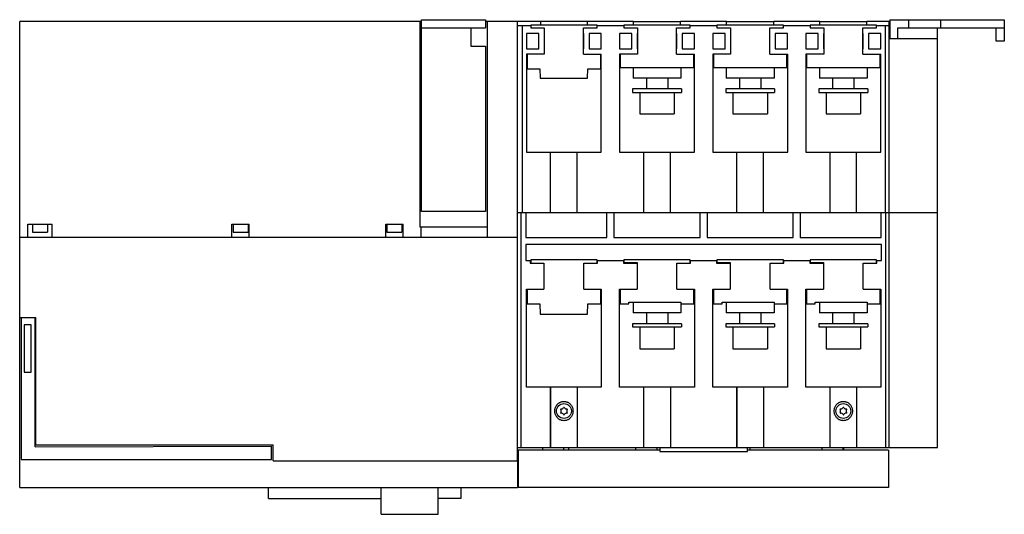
# Model space of a CAD drawing. Header units: millimetres. Extents: x 50 to 420, y 239 to 425.
import ezdxf

# ---------------------------------------------------------------- set-up
doc = ezdxf.new("R2010")
doc.units = ezdxf.units.MM
doc.header["$LTSCALE"] = 43.117789
doc.layers.add('00_COMPONENTS_2', color=7, linetype='CONTINUOUS')

msp = doc.modelspace()

# ---------------------------------------------------------------- linework, layer by layer
at = {"layer": '00_COMPONENTS_2', "color": 7, "linetype": 'Continuous'}
for p, q in [((49.66, 249.55), (49.66, 424.55)), ((200.66, 424.55), (49.66, 424.55)), ((200.04, 424.55), (200.04, 347.4)), ((200.66, 353.25), (200.66, 425.25)), ((200.66, 425.25), (224.66, 425.25)), ((200.66, 422.25), (224.66, 422.25)), ((219.16, 422.25), (219.16, 415.25)), ((224.66, 425.25), (224.66, 422.25)), ((225.27, 424.55), (224.66, 424.55)), ((225.27, 424.55), (225.27, 347.4)), ((225.33, 424.55), (225.33, 343.5)), ((245.31, 424.55), (225.33, 424.55)), ((236.66, 424.55), (236.66, 259.55)), ((236.66, 423.05), (241.69, 423.05)), ((238.46, 423.05), (238.46, 352.8)), ((241.69, 423.25), (241.69, 422.25)), ((266.64, 423.25), (241.69, 423.25)), ((241.69, 422.25), (246.71, 422.25)), ((245.31, 424.6), (245.31, 423.24)), ((263.01, 424.6), (245.31, 424.6)), ((246.71, 422.25), (246.71, 412.25)), ((261.51, 412.25), (261.51, 422.25)), ((261.51, 422.25), (266.64, 422.25)), ((263.01, 423.24), (263.01, 424.6)), ((280.31, 424.55), (263.01, 424.55)), ((266.64, 422.25), (266.64, 423.25)), ((266.64, 423.05), (276.69, 423.05)), ((276.69, 423.25), (276.69, 422.25)), ((301.64, 423.25), (276.69, 423.25)), ((276.69, 422.25), (281.81, 422.25)), ((280.31, 423.25), (280.31, 424.6)), ((280.31, 424.6), (298.01, 424.6)), ((281.81, 422.25), (281.81, 412.25)), ((296.51, 412.25), (296.51, 422.25)), ((296.51, 422.25), (301.64, 422.25)), ((298.01, 423.25), (298.01, 424.6)), ((315.31, 424.55), (298.01, 424.55)), ((301.64, 422.25), (301.64, 423.25)), ((301.64, 423.05), (311.69, 423.05)), ((311.69, 423.25), (311.69, 422.25)), ((336.64, 423.25), (311.69, 423.25)), ((311.69, 422.25), (316.81, 422.25)), ((315.31, 423.25), (315.31, 424.6)), ((315.31, 424.6), (333.01, 424.6)), ((316.81, 422.25), (316.81, 412.25)), ((331.51, 412.25), (331.51, 422.25)), ((331.51, 422.25), (336.64, 422.25)), ((333.01, 423.25), (333.01, 424.6)), ((350.31, 424.55), (333.01, 424.55)), ((336.64, 422.25), (336.64, 423.25)), ((336.64, 423.05), (346.69, 423.05)), ((371.64, 423.25), (346.69, 423.25)), ((346.69, 423.25), (346.69, 422.25)), ((346.69, 422.25), (351.81, 422.25)), ((350.31, 424.6), (368.01, 424.6)), ((350.31, 423.25), (350.31, 424.6)), ((351.81, 422.25), (351.81, 412.25)), ((366.51, 422.25), (371.64, 422.25)), ((366.51, 412.25), (366.51, 422.25)), ((368.01, 423.25), (368.01, 424.6)), ((376.66, 424.55), (368.01, 424.55)), ((371.64, 422.25), (371.64, 423.25)), ((371.64, 423.05), (376.36, 423.05)), ((374.86, 423.05), (374.86, 352.8)), ((376.36, 264.55), (376.36, 424.55)), ((376.66, 425.25), (419.66, 425.25)), ((376.66, 425.25), (376.66, 418.05)), ((379.66, 422.25), (419.66, 422.25)), ((379.66, 418.05), (379.66, 422.25)), ((383.66, 425.25), (383.66, 422.25)), ((394.56, 264.55), (394.56, 422.25)), ((395.66, 425.25), (395.66, 422.25)), ((416.66, 417.25), (416.66, 422.25)), ((419.66, 425.25), (419.66, 417.25)), ((240.11, 420.05), (240.11, 414.25)), ((244.71, 420.05), (240.11, 420.05)), ((244.71, 414.25), (244.71, 420.05)), ((261.51, 420.05), (261.61, 420.05)), ((261.61, 414.25), (261.61, 420.05)), ((263.61, 420.05), (263.61, 414.25)), ((268.21, 420.05), (263.61, 420.05)), ((268.21, 414.25), (268.21, 420.05)), ((275.11, 420.05), (275.11, 414.25)), ((279.71, 420.05), (275.11, 420.05)), ((279.71, 414.25), (279.71, 420.05)), ((281.71, 420.05), (281.71, 414.25)), ((281.81, 420.05), (281.71, 420.05)), ((296.51, 420.05), (296.61, 420.05)), ((296.61, 414.25), (296.61, 420.05)), ((298.61, 420.05), (298.61, 414.25)), ((303.21, 420.05), (298.61, 420.05)), ((303.21, 414.25), (303.21, 420.05)), ((310.11, 420.05), (310.11, 414.25)), ((314.71, 420.05), (310.11, 420.05)), ((314.71, 414.25), (314.71, 420.05)), ((316.71, 420.05), (316.71, 414.25)), ((316.81, 420.05), (316.71, 420.05)), ((331.51, 420.05), (331.61, 420.05)), ((331.61, 414.25), (331.61, 420.05)), ((338.21, 420.05), (333.61, 420.05)), ((333.61, 420.05), (333.61, 414.25)), ((338.21, 414.25), (338.21, 420.05)), ((349.71, 420.05), (345.11, 420.05)), ((345.11, 420.05), (345.11, 414.25)), ((349.71, 414.25), (349.71, 420.05)), ((351.81, 420.05), (351.71, 420.05)), ((351.71, 420.05), (351.71, 414.25)), ((366.51, 420.05), (366.61, 420.05)), ((366.61, 414.25), (366.61, 420.05)), ((373.21, 420.05), (368.61, 420.05)), ((368.61, 420.05), (368.61, 414.25)), ((373.21, 414.25), (373.21, 420.05)), ((219.16, 415.25), (224.66, 415.25)), ((224.66, 415.25), (224.66, 353.25)), ((394.56, 418.05), (376.36, 418.05)), ((419.66, 417.25), (416.66, 417.25)), ((240.11, 414.25), (244.71, 414.25)), ((240.11, 412.25), (240.11, 375.5)), ((246.71, 412.25), (240.11, 412.25)), ((240.34, 412.25), (240.34, 406.8)), ((261.51, 414.25), (261.61, 414.25)), ((261.51, 412.25), (268.21, 412.25)), ((263.61, 414.25), (268.21, 414.25)), ((267.99, 406.8), (267.99, 412.25)), ((268.21, 375.5), (268.21, 412.25)), ((275.11, 414.25), (279.71, 414.25)), ((275.11, 412.25), (275.11, 375.5)), ((281.81, 412.25), (275.11, 412.25)), ((275.34, 412.25), (275.34, 407.25)), ((281.81, 414.25), (281.71, 414.25)), ((296.51, 414.25), (296.61, 414.25)), ((296.51, 412.25), (303.26, 412.25)), ((298.61, 414.25), (303.21, 414.25)), ((302.99, 407.25), (302.99, 412.25)), ((303.26, 375.5), (303.26, 412.25)), ((310.11, 414.25), (314.71, 414.25)), ((310.11, 412.25), (310.11, 375.5)), ((316.81, 412.25), (310.11, 412.25)), ((310.34, 412.25), (310.34, 407.25)), ((316.81, 414.25), (316.71, 414.25)), ((331.51, 414.25), (331.61, 414.25)), ((331.51, 412.25), (338.26, 412.25)), ((333.61, 414.25), (338.21, 414.25)), ((337.99, 407.25), (337.99, 412.25)), ((338.26, 375.5), (338.26, 412.25)), ((345.11, 414.25), (349.71, 414.25)), ((351.81, 412.25), (345.11, 412.25)), ((345.11, 412.25), (345.11, 375.5)), ((345.34, 412.25), (345.34, 407.25)), ((351.81, 414.25), (351.71, 414.25)), ((366.51, 414.25), (366.61, 414.25)), ((366.51, 412.25), (373.21, 412.25)), ((368.61, 414.25), (373.21, 414.25)), ((372.99, 407.25), (372.99, 412.25)), ((373.21, 375.5), (373.21, 412.25)), ((275.34, 407.25), (302.99, 407.25)), ((280.16, 407.25), (280.16, 403.25)), ((298.16, 407.25), (298.16, 403.25)), ((310.34, 407.25), (337.99, 407.25)), ((315.16, 407.25), (315.16, 403.25)), ((333.16, 407.25), (333.16, 403.25)), ((345.34, 407.25), (372.99, 407.25)), ((350.16, 407.25), (350.16, 403.25)), ((368.16, 407.25), (368.16, 403.25)), ((240.34, 406.8), (245.17, 406.8)), ((245.17, 406.8), (245.23, 403.25)), ((263.09, 403.25), (263.15, 406.8)), ((263.15, 406.8), (267.99, 406.8)), ((245.23, 403.25), (263.09, 403.25)), ((298.16, 403.25), (280.16, 403.25)), ((285.16, 403.25), (285.16, 399.25)), ((293.16, 403.25), (293.16, 399.25)), ((333.16, 403.25), (315.16, 403.25)), ((320.16, 403.25), (320.16, 399.25)), ((328.16, 403.25), (328.16, 399.25)), ((368.16, 403.25), (350.16, 403.25)), ((355.16, 403.25), (355.16, 399.25)), ((363.16, 403.25), (363.16, 399.25)), ((279.99, 399.25), (279.99, 397.85)), ((298.34, 399.25), (279.99, 399.25)), ((279.99, 397.85), (298.34, 397.85)), ((282.66, 397.85), (282.66, 389.85)), ((295.66, 397.85), (295.66, 389.85)), ((298.34, 399.25), (298.34, 397.85)), ((333.34, 399.25), (314.99, 399.25)), ((314.99, 399.25), (314.99, 397.85)), ((314.99, 397.85), (333.34, 397.85)), ((317.66, 397.85), (317.66, 389.85)), ((330.66, 397.85), (330.66, 389.85)), ((333.34, 399.25), (333.34, 397.85)), ((368.34, 399.25), (349.99, 399.25)), ((349.99, 399.25), (349.99, 397.85)), ((349.99, 397.85), (368.34, 397.85)), ((352.66, 397.85), (352.66, 389.85)), ((365.66, 397.85), (365.66, 389.85)), ((368.34, 399.25), (368.34, 397.85)), ((282.66, 389.85), (295.66, 389.85)), ((317.66, 389.85), (330.66, 389.85)), ((352.66, 389.85), (365.66, 389.85)), ((240.11, 375.5), (268.21, 375.5)), ((249.16, 352.8), (249.16, 375.5)), ((259.16, 352.8), (259.16, 375.5)), ((275.11, 375.5), (303.26, 375.5)), ((284.16, 352.8), (284.16, 375.5)), ((294.16, 352.8), (294.16, 375.5)), ((310.11, 375.5), (338.26, 375.5)), ((319.16, 352.8), (319.16, 375.5)), ((329.16, 352.8), (329.16, 375.5)), ((345.11, 375.5), (373.21, 375.5)), ((354.16, 352.8), (354.16, 375.5)), ((364.16, 352.8), (364.16, 375.5)), ((224.66, 353.25), (200.66, 353.25)), ((236.66, 352.8), (394.56, 352.8)), ((238.16, 264.55), (238.16, 352.81)), ((239.92, 352.8), (239.92, 343.43)), ((270.35, 343.43), (270.35, 352.8)), ((272.96, 352.8), (272.96, 343.43)), ((305.35, 343.43), (305.35, 352.8)), ((307.96, 352.8), (307.96, 343.43)), ((340.35, 343.43), (340.35, 352.8)), ((342.96, 352.8), (342.96, 343.43)), ((373.39, 343.43), (373.39, 352.8)), ((375.16, 264.55), (375.16, 352.81)), ((376.16, 352.95), (376.29, 352.95)), ((376.16, 352.95), (376.16, 352.8)), ((52.66, 343.5), (52.66, 348.4)), ((52.66, 348.4), (61.86, 348.4)), ((54.46, 348.4), (54.46, 345.5)), ((60.06, 348.4), (60.06, 345.5)), ((61.86, 343.5), (61.86, 348.4)), ((129.41, 343.5), (129.41, 348.4)), ((129.41, 348.4), (135.91, 348.4)), ((129.86, 348.4), (129.86, 345.5)), ((135.46, 348.4), (135.46, 345.5)), ((135.91, 343.5), (135.91, 348.4)), ((187.21, 343.5), (187.21, 348.4)), ((187.21, 348.4), (193.71, 348.4)), ((187.66, 348.4), (187.66, 345.5)), ((193.26, 348.4), (193.26, 345.5)), ((193.71, 343.5), (193.71, 348.4)), ((54.46, 345.5), (60.06, 345.5)), ((129.86, 345.5), (135.46, 345.5)), ((187.66, 345.5), (193.26, 345.5)), ((200.04, 347.4), (225.27, 347.4)), ((200.39, 347.4), (200.39, 343.5)), ((49.66, 343.5), (236.66, 343.5)), ((239.87, 340.8), (239.87, 334.78)), ((373.45, 340.8), (239.87, 340.8)), ((239.92, 343.43), (270.35, 343.43)), ((272.96, 343.43), (305.35, 343.43)), ((307.96, 343.43), (340.35, 343.43)), ((342.96, 343.43), (373.39, 343.43)), ((373.45, 334.78), (373.45, 340.8)), ((239.87, 334.78), (241.54, 334.78)), ((241.54, 334.78), (241.54, 333.78)), ((241.54, 333.78), (246.66, 333.78)), ((241.69, 335), (241.69, 333.78)), ((266.64, 335), (241.69, 335)), ((246.66, 333.78), (246.66, 324)), ((261.66, 333.78), (266.79, 333.78)), ((261.66, 324), (261.66, 333.78)), ((266.64, 333.78), (266.64, 335)), ((266.79, 334.79), (276.54, 334.79)), ((266.79, 333.78), (266.79, 334.79)), ((276.54, 334.79), (276.54, 333.78)), ((276.54, 333.78), (281.66, 333.78)), ((301.64, 335), (276.69, 335)), ((276.69, 335), (276.69, 334)), ((276.69, 334), (281.66, 334)), ((281.66, 334), (281.66, 324)), ((296.66, 333.78), (301.79, 333.78)), ((296.66, 324), (296.66, 333.78)), ((301.64, 333.78), (301.64, 335)), ((301.79, 334.79), (311.54, 334.79)), ((301.79, 333.78), (301.79, 334.79)), ((311.54, 334.79), (311.54, 333.78)), ((311.54, 333.78), (316.66, 333.78)), ((336.64, 335), (311.69, 335)), ((311.69, 335), (311.69, 334)), ((311.69, 334), (316.66, 334)), ((316.66, 334), (316.66, 324)), ((331.66, 333.78), (336.79, 333.78)), ((331.66, 324), (331.66, 333.78)), ((336.64, 333.78), (336.64, 335)), ((336.79, 334.79), (346.54, 334.79)), ((336.79, 333.78), (336.79, 334.79)), ((346.54, 334.79), (346.54, 333.78)), ((346.54, 333.78), (351.66, 333.78)), ((371.64, 335), (346.69, 335)), ((346.69, 335), (346.69, 334)), ((346.69, 334), (351.66, 334)), ((351.66, 334), (351.66, 324)), ((366.66, 333.78), (371.79, 333.78)), ((366.66, 324), (366.66, 333.78)), ((371.64, 333.78), (371.64, 335)), ((371.79, 334.78), (373.45, 334.78)), ((371.79, 333.78), (371.79, 334.78)), ((240.11, 324), (246.66, 324)), ((240.11, 287.25), (240.11, 324)), ((240.34, 324), (240.34, 318.55)), ((261.66, 324), (268.21, 324)), ((267.99, 318.55), (267.99, 324)), ((268.21, 324), (268.21, 287.25)), ((275.11, 324), (281.66, 324)), ((275.11, 287.25), (275.11, 324)), ((275.34, 324), (275.34, 318.55)), ((296.66, 324), (303.21, 324)), ((302.99, 318.55), (302.99, 324)), ((303.21, 324), (303.21, 287.25)), ((310.11, 324), (316.66, 324)), ((310.11, 287.25), (310.11, 324)), ((310.34, 324), (310.34, 318.55)), ((331.66, 324), (338.21, 324)), ((337.99, 318.55), (337.99, 324)), ((338.21, 324), (338.21, 287.25)), ((345.11, 324), (351.66, 324)), ((345.11, 287.25), (345.11, 324)), ((345.34, 324), (345.34, 318.55)), ((366.66, 324), (373.21, 324)), ((372.99, 318.55), (372.99, 324)), ((373.21, 324), (373.21, 287.25)), ((240.34, 318.55), (245.16, 318.55)), ((245.16, 318.55), (245.23, 314.69)), ((263.09, 314.69), (263.16, 318.55)), ((263.16, 318.55), (267.99, 318.55)), ((275.34, 318.55), (278.61, 318.55)), ((278.61, 319.09), (298.16, 319.09)), ((278.61, 318.55), (278.61, 319.09)), ((280.16, 319.09), (280.16, 315.09)), ((298.16, 319.09), (298.16, 315.09)), ((298.16, 318.55), (302.99, 318.55)), ((310.34, 318.55), (313.61, 318.55)), ((313.61, 319.09), (333.16, 319.09)), ((313.61, 318.55), (313.61, 319.09)), ((315.16, 319.09), (315.16, 315.09)), ((333.16, 319.09), (333.16, 315.09)), ((333.16, 318.55), (337.99, 318.55)), ((345.34, 318.55), (348.61, 318.55)), ((348.61, 319.09), (368.16, 319.09)), ((348.61, 318.55), (348.61, 319.09)), ((350.16, 319.09), (350.16, 315.09)), ((368.16, 319.09), (368.16, 315.09)), ((368.16, 318.55), (372.99, 318.55)), ((245.23, 314.69), (263.09, 314.69)), ((298.16, 315.09), (280.16, 315.09)), ((285.16, 315.09), (285.16, 311.04)), ((293.16, 315.09), (293.16, 311.04)), ((333.16, 315.09), (315.16, 315.09)), ((320.16, 315.09), (320.16, 311.04)), ((328.16, 315.09), (328.16, 311.04)), ((368.16, 315.09), (350.16, 315.09)), ((355.16, 315.09), (355.16, 311.04)), ((363.16, 315.09), (363.16, 311.04)), ((49.66, 313.38), (55.69, 313.38)), ((50.16, 313.25), (50.16, 260.05)), ((55.49, 313.25), (50.16, 313.25)), ((55.49, 264.74), (55.49, 313.25)), ((55.69, 265.55), (55.69, 313.38)), ((298.33, 311.04), (279.98, 311.04)), ((279.98, 311.04), (279.98, 309.84)), ((298.33, 311.04), (298.33, 309.84)), ((333.33, 311.04), (314.98, 311.04)), ((314.98, 311.04), (314.98, 309.84)), ((333.33, 311.04), (333.33, 309.84)), ((368.33, 311.04), (349.98, 311.04)), ((349.98, 311.04), (349.98, 309.84)), ((368.33, 311.04), (368.33, 309.84)), ((51.3, 310.6), (51.3, 292.9)), ((54.02, 310.6), (51.3, 310.6)), ((54.02, 292.9), (54.02, 310.6)), ((55.69, 310.65), (55.49, 310.65)), ((279.98, 309.84), (298.33, 309.84)), ((282.66, 309.84), (282.66, 301.64)), ((295.66, 309.84), (295.66, 301.64)), ((314.98, 309.84), (333.33, 309.84)), ((317.66, 309.84), (317.66, 301.64)), ((330.66, 309.84), (330.66, 301.64)), ((349.98, 309.84), (368.33, 309.84)), ((352.66, 309.84), (352.66, 301.64)), ((365.66, 309.84), (365.66, 301.64)), ((282.66, 301.64), (295.66, 301.64)), ((317.66, 301.64), (330.66, 301.64)), ((352.66, 301.64), (365.66, 301.64)), ((51.3, 292.9), (54.02, 292.9)), ((249.1, 287.25), (240.11, 287.25)), ((249.1, 287.25), (249.1, 264.55)), ((268.21, 287.25), (249.16, 287.25)), ((249.16, 264.55), (249.16, 287.25)), ((259.16, 287.25), (259.16, 264.55)), ((284.11, 287.25), (275.11, 287.25)), ((284.11, 287.25), (284.11, 264.55)), ((303.21, 287.25), (284.17, 287.25)), ((284.17, 264.55), (284.17, 287.25)), ((294.17, 287.25), (294.17, 264.55)), ((319.11, 287.25), (310.11, 287.25)), ((319.11, 287.25), (319.11, 264.55)), ((338.21, 287.25), (319.17, 287.25)), ((319.17, 264.55), (319.17, 287.25)), ((329.17, 287.25), (329.17, 264.55)), ((354.11, 287.25), (345.11, 287.25)), ((354.11, 287.25), (354.11, 264.55)), ((373.21, 287.25), (354.17, 287.25)), ((354.17, 264.55), (354.17, 287.25)), ((364.17, 287.25), (364.17, 264.55)), ((55.49, 264.74), (144.34, 265.05)), ((55.69, 265.55), (144.96, 265.55)), ((144.34, 260.05), (144.34, 265.05)), ((144.96, 259.55), (144.96, 265.55)), ((236.66, 264.55), (249.1, 264.55)), ((290.22, 263.55), (236.96, 263.55)), ((236.96, 263.55), (236.96, 249.55)), ((246.06, 264.55), (246.06, 263.55)), ((249.16, 264.55), (284.11, 264.55)), ((254.16, 263.55), (254.16, 264.55)), ((255.96, 263.55), (255.96, 264.55)), ((281.06, 264.55), (281.06, 263.55)), ((284.17, 264.55), (319.11, 264.55)), ((289.16, 263.55), (289.16, 264.55)), ((290.22, 264.55), (290.22, 263.05)), ((290.22, 263.05), (323.11, 263.05)), ((319.17, 264.55), (354.11, 264.55)), ((323.11, 263.05), (323.11, 264.55)), ((376.16, 263.55), (323.11, 263.55)), ((324.16, 263.55), (324.16, 264.55)), ((351.06, 264.55), (351.06, 263.55)), ((354.17, 264.55), (376.16, 264.55)), ((359.16, 263.55), (359.16, 264.55)), ((359.36, 263.55), (359.36, 264.55)), ((376.16, 264.7), (376.29, 264.7)), ((376.16, 264.7), (376.16, 264.55)), ((376.16, 263.55), (376.16, 249.55)), ((376.36, 264.55), (394.56, 264.55)), ((50.16, 260.05), (144.34, 260.05)), ((144.96, 259.55), (236.66, 259.55)), ((236.67, 259.55), (236.67, 249.55)), ((49.66, 249.55), (236.67, 249.55)), ((143.16, 245.45), (143.16, 249.55)), ((185.46, 239.45), (185.46, 249.55)), ((206.86, 239.45), (206.86, 249.55)), ((215.46, 249.55), (215.46, 245.45)), ((376.16, 249.55), (236.96, 249.55)), ((143.16, 245.45), (185.46, 245.45)), ((215.46, 245.45), (206.86, 245.45)), ((185.46, 239.45), (206.86, 239.45))]:
    msp.add_line(p, q, dxfattribs=at)
for centre in [(254.16, 278.25), (359.16, 278.25)]:
    msp.add_circle(centre, 2.8, dxfattribs=at)
for centre, radius, start, end in [((253.07, 278.88), 0.14, 82.1606, 213.8192), ((253.07, 277.62), 0.14, 143.9292, 279.2964), ((252.2, 278.25), 0.93, 323.9292, 36.4083), ((253.21, 279.94), 0.93, 262.1606, 335.8382), ((254.19, 279.51), 0.14, 27.2413, 159.3607), ((255.17, 279.94), 0.93, 203.1641, 277.6186), ((256.18, 278.25), 0.93, 143.9292, 216.4083), ((255.32, 278.88), 0.14, 323.9292, 99.2964), ((255.32, 277.62), 0.14, 262.1606, 33.8193), ((358.07, 278.88), 0.14, 82.1606, 213.8192), ((358.07, 277.62), 0.14, 143.9292, 279.2964), ((357.2, 278.25), 0.93, 323.9292, 36.4083), ((358.21, 279.94), 0.93, 262.1606, 335.8382), ((359.19, 279.51), 0.14, 27.2413, 159.3607), ((360.17, 279.94), 0.93, 203.1641, 277.6186), ((361.18, 278.25), 0.93, 143.9292, 216.4083), ((360.32, 278.88), 0.14, 323.9292, 99.2964), ((360.32, 277.62), 0.14, 262.1606, 33.8193), ((253.21, 276.56), 0.93, 23.1641, 97.6186), ((254.19, 276.99), 0.14, 207.2413, 339.3607), ((255.17, 276.56), 0.93, 82.1606, 155.8382), ((358.21, 276.56), 0.93, 23.1641, 97.6186), ((359.19, 276.99), 0.14, 207.2413, 339.3607), ((360.17, 276.56), 0.93, 82.1606, 155.8382)]:
    msp.add_arc(centre, radius, start, end, dxfattribs=at)
for points in [[(250.73, 278.25), (250.73, 278.4), (250.75, 278.71), (250.83, 279.17), (250.98, 279.64), (251.2, 280.1), (251.48, 280.54), (251.83, 280.93), (252.22, 281.26), (252.64, 281.52), (253.07, 281.7), (253.51, 281.82), (253.94, 281.88), (254.38, 281.88), (254.81, 281.82), (255.24, 281.71), (255.67, 281.52), (256.09, 281.27), (256.49, 280.94), (256.84, 280.54), (257.13, 280.1), (257.34, 279.64), (257.49, 279.17), (257.57, 278.71), (257.59, 278.4), (257.59, 278.25)], [(355.73, 278.25), (355.73, 278.4), (355.75, 278.71), (355.83, 279.17), (355.98, 279.64), (356.2, 280.1), (356.48, 280.54), (356.83, 280.93), (357.22, 281.26), (357.64, 281.52), (358.07, 281.7), (358.51, 281.82), (358.94, 281.88), (359.38, 281.88), (359.81, 281.82), (360.24, 281.71), (360.67, 281.52), (361.09, 281.27), (361.49, 280.94), (361.84, 280.54), (362.13, 280.1), (362.34, 279.64), (362.49, 279.17), (362.57, 278.71), (362.59, 278.4), (362.59, 278.25)], [(257.59, 278.25), (257.59, 278.1), (257.57, 277.8), (257.49, 277.34), (257.34, 276.87), (257.13, 276.41), (256.84, 275.96), (256.49, 275.57), (256.1, 275.24), (255.68, 274.99), (255.25, 274.8), (254.82, 274.68), (254.38, 274.62), (253.95, 274.62), (253.51, 274.68), (253.08, 274.8), (252.65, 274.98), (252.23, 275.24), (251.84, 275.57), (251.49, 275.96), (251.2, 276.4), (250.98, 276.87), (250.83, 277.34), (250.75, 277.8), (250.73, 278.1), (250.73, 278.25)], [(362.59, 278.25), (362.59, 278.1), (362.57, 277.8), (362.49, 277.34), (362.34, 276.87), (362.13, 276.41), (361.84, 275.96), (361.49, 275.57), (361.1, 275.24), (360.68, 274.99), (360.25, 274.8), (359.82, 274.68), (359.38, 274.62), (358.95, 274.62), (358.51, 274.68), (358.08, 274.8), (357.65, 274.98), (357.23, 275.24), (356.84, 275.57), (356.49, 275.96), (356.2, 276.4), (355.98, 276.87), (355.83, 277.34), (355.75, 277.8), (355.73, 278.1), (355.73, 278.25)]]:
    msp.add_open_spline(points, degree=3, knots=[0, 0, 0, 0, 0.04048, 0.082696, 0.126609, 0.172742, 0.220722, 0.268435, 0.314738, 0.358796, 0.400803, 0.441045, 0.480413, 0.519291, 0.55857, 0.598734, 0.640621, 0.684598, 0.730903, 0.778963, 0.827073, 0.873299, 0.917401, 0.959761, 1, 1, 1, 1], dxfattribs=at)

doc.saveas('drawing.dxf')
